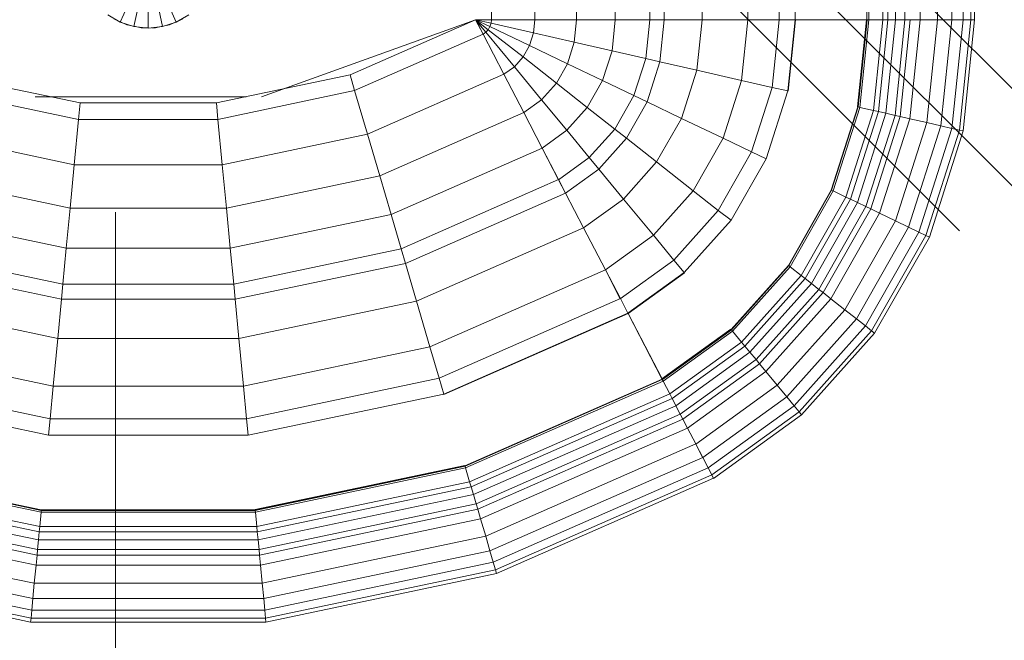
# Model space of a CAD drawing. Header units: millimetres. Extents: x -121 to 21670, y 1231 to 39176.
# Tile 52 of 72: x 17871 to 18229, y 35243 to 35469. Entities that reach past the tile are written whole.
import ezdxf

# ---------------------------------------------------------------- set-up
doc = ezdxf.new("R2010")
doc.units = ezdxf.units.MM
doc.linetypes.add('ADSK_Штриховая_ш3 п1_5', pattern=[225, 150, -75])
for name, color, linetype, lineweight in [('A-____-____-DIMS', 211, 'Continuous', 9), ('A-____-____-DIMS-50', 211, 'Continuous', 9), ('A-DETL-____-MBND', 5, 'ADSK_Штриховая_ш3 п1_5', 20), ('M-EQPM-____-OTLN', 50, 'Continuous', 20)]:
    doc.layers.add(name, color=color, linetype=linetype, lineweight=lineweight)
doc.styles.add('GOST Common_1', font='GOST_Common.ttf', dxfattribs={"width": 0.9, "height": 125})
doc.dimstyles.new('ADSK_Основной_2_5_мм', dxfattribs={"dimscale": 304.8, "dimtxt": 0.412449, "dimasz": 0.328084, "dimexe": 0.246063, "dimexo": 0.000807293, "dimgap": 0.049213, "dimtad": 1, "dimdec": 0, "dimlfac": 304.8, "dimdsep": 46, "dimtxsty": 'GOST Common_1', "dimblk1": 'OBLIQUE', "dimblk2": 'OBLIQUE', "dimsah": 1, "dimcen": 0.09, "dimdle": 0.246063, "dimazin": 2, "dimtfac": 1, "dimtdec": 4, "dimtix": 1, "dimtmove": 0, "dimatfit": 3, "dimfxl": 1, "dimtvp": 1, "dimtolj": 1, "dimtzin": 0, "dimlwd": 20, "dimlwe": 20, "dimarcsym": 2})

# ---------------------------------------------------------------- blocks, each defined once
blk = doc.blocks.new('Прямая форма - V line-609016-В_Этаж 02_Канализация')
at = {"layer": 'M-EQPM-____-OTLN', "color": 253}
for p, q in [((124.56, -229.09), (124.56, -183.27)), ((140.36, -229.09), (140.36, -183.27)), ((155.5, -229.09), (155.5, -183.27)), ((169.53, -229.09), (169.53, -183.27)), ((182.02, -229.09), (182.02, -183.27)), ((187.3, -229.09), (187.3, -183.27)), ((201.03, -229.09), (201.03, -183.27)), ((217.65, -229.09), (217.65, -183.27)), ((229.01, -229.09), (229.01, -183.27)), ((234.78, -229.09), (234.78, -183.27)), ((260.84, -229.09), (260.84, -183.27)), ((261.6, -229.09), (261.6, -183.27)), ((266.64, -229.09), (266.64, -183.27)), ((268.48, -229.09), (268.48, -183.27)), ((271.3, -229.09), (271.3, -183.27)), ((274.68, -229.09), (274.68, -183.27)), ((280.15, -229.09), (280.15, -183.27)), ((286.45, -229.09), (286.45, -183.27)), ((291.73, -229.09), (291.73, -183.27)), ((295.82, -229.09), (295.82, -183.27)), ((298.6, -229.09), (298.6, -183.27)), ((299.99, -229.09), (299.99, -183.27)), ((-10.17, -229.97), (-5.13, -218.67)), ((-5.2, -231.59), (-2.62, -219.48)), ((0, -219.76), (0, -232.13)), ((2.62, -219.48), (5.2, -231.59)), ((5.13, -218.67), (10.17, -229.97)), ((-14.69, -227.36), (-10.17, -229.97)), ((10.17, -229.97), (14.69, -227.36)), ((-11.3, -229.32), (-12.5, -228.79)), ((-10.17, -229.97), (-5.2, -231.59)), ((-7.73, -230.91), (-10.11, -229.85)), ((-6.44, -231.18), (-7.73, -230.91)), ((-5.2, -231.59), (0, -232.13)), ((-2.61, -232), (-5.17, -231.45)), ((0, -232), (-2.61, -232)), ((0, -232.13), (5.2, -231.59)), ((2.61, -232), (1.3, -232)), ((5.17, -231.45), (2.61, -232)), ((5.2, -231.59), (10.17, -229.97)), ((7.73, -230.91), (6.44, -231.18)), ((10.11, -229.85), (7.73, -230.91)), ((12.5, -228.79), (11.3, -229.32)), ((118.83, -229.09), (41.1, -257.04)), ((73.23, -249.09), (118.83, -229.07)), ((124.56, -229.09), (118.83, -229.09)), ((118.83, -229.09), (124.43, -230.37)), ((118.83, -229.09), (124.56, -229.09)), ((118.83, -229.09), (124.04, -231.59)), ((118.83, -229.09), (124.43, -230.37)), ((118.83, -229.09), (123.41, -232.69)), ((118.83, -229.09), (124.04, -231.59)), ((118.83, -229.09), (122.57, -233.63)), ((118.83, -229.09), (123.41, -232.69)), ((118.83, -229.09), (121.56, -234.36)), ((118.83, -229.09), (122.57, -233.63)), ((121.57, -234.34), (118.85, -229.09)), ((123.41, -232.69), (124.04, -231.59)), ((123.41, -232.69), (124.04, -231.59)), ((124.04, -231.59), (124.43, -230.37)), ((124.04, -231.59), (124.43, -230.37)), ((138.4, -238.46), (124.04, -231.59)), ((138.4, -238.46), (124.04, -231.59)), ((124.43, -230.37), (124.56, -229.09)), ((124.43, -230.37), (124.56, -229.09)), ((139.86, -233.89), (124.43, -230.37)), ((139.86, -233.89), (124.43, -230.37)), ((140.36, -229.09), (124.56, -229.09)), ((140.36, -229.09), (124.56, -229.09)), ((139.86, -233.89), (140.36, -229.09)), ((139.86, -233.89), (140.36, -229.09)), ((155.5, -229.09), (140.36, -229.09)), ((155.5, -229.09), (140.36, -229.09)), ((154.66, -237.26), (155.5, -229.09)), ((154.66, -237.26), (155.5, -229.09)), ((169.53, -229.09), (155.5, -229.09)), ((169.53, -229.09), (155.5, -229.09)), ((168.36, -240.39), (169.53, -229.09)), ((168.36, -240.39), (169.53, -229.09)), ((182.02, -229.09), (169.53, -229.09)), ((182.02, -229.09), (169.53, -229.09)), ((180.56, -243.17), (182.02, -229.09)), ((180.56, -243.17), (182.02, -229.09)), ((187.3, -229.09), (182.02, -229.09)), ((187.3, -229.09), (182.02, -229.09)), ((185.73, -244.35), (187.3, -229.09)), ((185.73, -244.35), (187.3, -229.09)), ((201.03, -229.09), (187.3, -229.09)), ((201.03, -229.09), (187.3, -229.09)), ((199.15, -247.41), (201.03, -229.09)), ((199.15, -247.41), (201.03, -229.09)), ((217.65, -229.09), (201.03, -229.09)), ((217.65, -229.09), (201.03, -229.09)), ((215.38, -251.11), (217.65, -229.09)), ((215.38, -251.11), (217.65, -229.09)), ((229.01, -229.09), (217.65, -229.09)), ((229.01, -229.09), (217.65, -229.09)), ((226.48, -253.64), (229.01, -229.09)), ((226.48, -253.64), (229.01, -229.09)), ((234.78, -229.09), (229.01, -229.09)), ((234.78, -229.09), (229.01, -229.09)), ((232.12, -254.93), (234.78, -229.09)), ((232.12, -254.93), (234.78, -229.09)), ((232.25, -254.96), (234.91, -229.09)), ((232.25, -254.96), (234.91, -229.09)), ((260.84, -229.09), (234.78, -229.09)), ((234.91, -229.09), (234.78, -229.09)), ((260.71, -229.09), (234.91, -229.09)), ((257.45, -260.7), (260.71, -229.09)), ((257.45, -260.7), (260.71, -229.09)), ((257.58, -260.73), (260.84, -229.09)), ((257.58, -260.73), (260.84, -229.09)), ((257.71, -260.76), (260.97, -229.09)), ((257.71, -260.76), (260.97, -229.09)), ((258.32, -260.9), (261.6, -229.09)), ((258.32, -260.9), (261.6, -229.09)), ((260.84, -229.09), (260.71, -229.09)), ((260.85, -229.09), (260.84, -229.09)), ((260.97, -229.09), (260.84, -229.09)), ((261.6, -229.09), (260.97, -229.09)), ((266.64, -229.09), (261.6, -229.09)), ((266.64, -229.09), (261.6, -229.09)), ((263.25, -262.03), (266.64, -229.09)), ((263.25, -262.03), (266.64, -229.09)), ((265.04, -262.43), (268.48, -229.09)), ((265.04, -262.43), (268.48, -229.09)), ((268.48, -229.09), (266.64, -229.09)), ((268.48, -229.09), (266.64, -229.09)), ((267.8, -263.06), (271.3, -229.09)), ((267.8, -263.06), (271.3, -229.09)), ((271.3, -229.09), (268.48, -229.09)), ((271.3, -229.09), (268.48, -229.09)), ((271.1, -263.82), (274.68, -229.09)), ((271.1, -263.82), (274.68, -229.09)), ((274.68, -229.09), (271.3, -229.09)), ((274.68, -229.09), (271.3, -229.09)), ((272.96, -264.24), (276.59, -229.09)), ((272.96, -264.24), (276.59, -229.09)), ((276.59, -229.09), (274.68, -229.09)), ((276.59, -229.09), (274.68, -229.09)), ((276.45, -265.04), (280.15, -229.09)), ((276.45, -265.04), (280.15, -229.09)), ((280.15, -229.09), (276.59, -229.09)), ((280.15, -229.09), (276.59, -229.09)), ((286.45, -229.09), (280.15, -229.09)), ((286.45, -229.09), (280.15, -229.09)), ((282.6, -266.44), (286.45, -229.09)), ((282.6, -266.44), (286.45, -229.09)), ((291.73, -229.09), (286.45, -229.09)), ((291.73, -229.09), (286.45, -229.09)), ((287.76, -267.61), (291.73, -229.09)), ((287.76, -267.61), (291.73, -229.09)), ((295.82, -229.09), (291.73, -229.09)), ((295.82, -229.09), (291.73, -229.09)), ((291.75, -268.53), (295.82, -229.09)), ((291.75, -268.53), (295.82, -229.09)), ((294.47, -269.15), (298.6, -229.09)), ((294.47, -269.15), (298.6, -229.09)), ((298.6, -229.09), (295.82, -229.09)), ((298.6, -229.09), (295.82, -229.09)), ((295.83, -269.46), (299.99, -229.09)), ((295.83, -269.46), (299.99, -229.09)), ((299.99, -229.09), (298.6, -229.09)), ((299.99, -229.09), (298.6, -229.09)), ((74.91, -254.82), (121.57, -234.34)), ((74.91, -254.82), (121.57, -234.34)), ((121.56, -234.36), (122.57, -233.63)), ((121.56, -234.36), (122.57, -233.63)), ((129.09, -248.88), (121.56, -234.36)), ((129.11, -248.85), (121.57, -234.34)), ((122.57, -233.63), (123.41, -232.69)), ((122.57, -233.63), (123.41, -232.69)), ((132.89, -246.14), (122.57, -233.63)), ((132.89, -246.14), (122.57, -233.63)), ((136.04, -242.61), (123.41, -232.69)), ((136.04, -242.61), (123.41, -232.69)), ((138.4, -238.46), (139.86, -233.89)), ((138.4, -238.46), (139.86, -233.89)), ((154.66, -237.26), (139.86, -233.89)), ((154.66, -237.26), (139.86, -233.89)), ((136.04, -242.61), (138.4, -238.46)), ((136.04, -242.61), (138.4, -238.46)), ((152.17, -245.06), (138.4, -238.46)), ((152.17, -245.06), (138.4, -238.46)), ((152.17, -245.06), (154.66, -237.26)), ((152.17, -245.06), (154.66, -237.26)), ((168.36, -240.39), (154.66, -237.26)), ((168.36, -240.39), (154.66, -237.26)), ((132.89, -246.14), (136.04, -242.61)), ((132.89, -246.14), (136.04, -242.61)), ((148.15, -252.12), (136.04, -242.61)), ((148.15, -252.12), (136.04, -242.61)), ((164.92, -251.17), (168.36, -240.39)), ((164.92, -251.17), (168.36, -240.39)), ((180.56, -243.17), (168.36, -240.39)), ((180.56, -243.17), (168.36, -240.39)), ((129.09, -248.88), (132.89, -246.14)), ((129.09, -248.88), (132.89, -246.14)), ((142.78, -258.12), (132.89, -246.14)), ((142.78, -258.12), (132.89, -246.14)), ((148.15, -252.12), (152.17, -245.06)), ((148.15, -252.12), (152.17, -245.06)), ((164.92, -251.17), (152.17, -245.06)), ((164.92, -251.17), (152.17, -245.06)), ((176.28, -256.6), (180.56, -243.17)), ((176.28, -256.6), (180.56, -243.17)), ((185.73, -244.35), (180.56, -243.17)), ((185.73, -244.35), (180.56, -243.17)), ((181.08, -258.9), (185.73, -244.35)), ((181.08, -258.9), (185.73, -244.35)), ((199.15, -247.41), (185.73, -244.35)), ((199.15, -247.41), (185.73, -244.35)), ((-73.23, -249.09), (-24.73, -259.3)), ((24.73, -259.3), (73.23, -249.09)), ((74.91, -254.82), (73.23, -249.09)), ((74.91, -254.82), (73.23, -249.09)), ((79.55, -270.61), (129.11, -248.85)), ((79.55, -270.61), (129.11, -248.85)), ((136.31, -262.79), (129.09, -248.88)), ((136.33, -262.77), (129.11, -248.85)), ((193.57, -264.88), (199.15, -247.41)), ((193.57, -264.88), (199.15, -247.41)), ((215.38, -251.11), (199.15, -247.41)), ((215.38, -251.11), (199.15, -247.41)), ((142.78, -258.12), (148.15, -252.12)), ((142.78, -258.12), (148.15, -252.12)), ((159.36, -260.93), (148.15, -252.12)), ((159.36, -260.93), (148.15, -252.12)), ((159.36, -260.93), (164.92, -251.17)), ((159.36, -260.93), (164.92, -251.17)), ((176.28, -256.6), (164.92, -251.17)), ((176.28, -256.6), (164.92, -251.17)), ((208.67, -272.12), (215.38, -251.11)), ((208.67, -272.12), (215.38, -251.11)), ((226.48, -253.64), (215.38, -251.11)), ((226.48, -253.64), (215.38, -251.11)), ((219, -277.06), (226.48, -253.64)), ((219, -277.06), (226.48, -253.64)), ((232.12, -254.93), (226.48, -253.64)), ((232.12, -254.93), (226.48, -253.64)), ((-74.91, -254.82), (-25.3, -265.27)), ((-74.91, -254.82), (-25.3, -265.27)), ((35.49, -257.04), (-41.1, -257.04)), ((25.3, -265.27), (74.91, -254.82)), ((25.3, -265.27), (74.91, -254.82)), ((79.55, -270.61), (74.91, -254.82)), ((79.55, -270.61), (74.91, -254.82)), ((169.35, -268.77), (176.28, -256.6)), ((169.35, -268.77), (176.28, -256.6)), ((181.08, -258.9), (176.28, -256.6)), ((181.08, -258.9), (176.28, -256.6)), ((224.25, -279.58), (232.12, -254.93)), ((224.25, -279.58), (232.12, -254.93)), ((232.25, -254.96), (232.12, -254.93)), ((232.25, -254.96), (232.12, -254.93)), ((-25.3, -265.27), (-24.73, -259.3)), ((-25.3, -265.27), (-24.73, -259.3)), ((-24.73, -259.3), (24.73, -259.3)), ((25.3, -265.27), (24.73, -259.3)), ((25.3, -265.27), (24.73, -259.3)), ((136.31, -262.79), (142.78, -258.12)), ((136.31, -262.79), (142.78, -258.12)), ((151.94, -269.23), (142.78, -258.12)), ((151.94, -269.23), (142.78, -258.12)), ((173.57, -272.09), (181.08, -258.9)), ((173.57, -272.09), (181.08, -258.9)), ((193.57, -264.88), (181.08, -258.9)), ((193.57, -264.88), (181.08, -258.9)), ((247.94, -290.92), (257.58, -260.73)), ((247.94, -290.92), (257.58, -260.73)), ((248.06, -290.98), (257.71, -260.76)), ((248.06, -290.98), (257.71, -260.76)), ((248.63, -291.25), (258.32, -260.9)), ((248.63, -291.25), (258.32, -260.9)), ((257.45, -260.7), (257.58, -260.73)), ((257.58, -260.73), (257.45, -260.7)), ((257.71, -260.76), (257.58, -260.73)), ((257.71, -260.76), (257.58, -260.73)), ((258.32, -260.9), (257.71, -260.76)), ((258.32, -260.9), (257.71, -260.76)), ((263.25, -262.03), (258.32, -260.9)), ((263.25, -262.03), (258.32, -260.9)), ((84, -285.74), (136.33, -262.77)), ((84, -285.74), (136.33, -262.77)), ((143, -275.69), (136.31, -262.79)), ((143.01, -275.66), (136.33, -262.77)), ((151.94, -269.23), (159.36, -260.93)), ((151.94, -269.23), (159.36, -260.93)), ((169.35, -268.77), (159.36, -260.93)), ((169.35, -268.77), (159.36, -260.93)), ((253.22, -293.45), (263.25, -262.03)), ((253.22, -293.45), (263.25, -262.03)), ((254.88, -294.24), (265.04, -262.43)), ((254.88, -294.24), (265.04, -262.43)), ((257.45, -295.47), (267.8, -263.06)), ((257.45, -295.47), (267.8, -263.06)), ((260.52, -296.94), (271.1, -263.82)), ((260.52, -296.94), (271.1, -263.82)), ((262.26, -297.78), (272.96, -264.24)), ((262.26, -297.78), (272.96, -264.24)), ((265.04, -262.43), (263.25, -262.03)), ((265.04, -262.43), (263.25, -262.03)), ((267.8, -263.06), (265.04, -262.43)), ((267.8, -263.06), (265.04, -262.43)), ((271.1, -263.82), (267.8, -263.06)), ((271.1, -263.82), (267.8, -263.06)), ((272.96, -264.24), (271.1, -263.82)), ((272.96, -264.24), (271.1, -263.82)), ((276.45, -265.04), (272.96, -264.24)), ((276.45, -265.04), (272.96, -264.24)), ((-26.87, -281.7), (-25.3, -265.27)), ((-26.87, -281.7), (-25.3, -265.27)), ((-25.3, -265.27), (25.3, -265.27)), ((-25.3, -265.27), (25.3, -265.27)), ((26.87, -281.7), (25.3, -265.27)), ((26.87, -281.7), (25.3, -265.27)), ((184.55, -280.71), (193.57, -264.88)), ((184.55, -280.71), (193.57, -264.88)), ((208.67, -272.12), (193.57, -264.88)), ((208.67, -272.12), (193.57, -264.88)), ((265.5, -299.33), (276.45, -265.04)), ((265.5, -299.33), (276.45, -265.04)), ((271.23, -302.07), (282.6, -266.44)), ((271.23, -302.07), (282.6, -266.44)), ((276.02, -304.37), (287.76, -267.61)), ((276.02, -304.37), (287.76, -267.61)), ((282.6, -266.44), (276.45, -265.04)), ((282.6, -266.44), (276.45, -265.04)), ((287.76, -267.61), (282.6, -266.44)), ((287.76, -267.61), (282.6, -266.44)), ((291.75, -268.53), (287.76, -267.61)), ((291.75, -268.53), (287.76, -267.61)), ((-79.55, -270.61), (-26.87, -281.7)), ((-79.55, -270.61), (-26.87, -281.7)), ((26.87, -281.7), (79.55, -270.61)), ((26.87, -281.7), (79.55, -270.61)), ((84, -285.74), (79.55, -270.61)), ((84, -285.74), (79.55, -270.61)), ((143, -275.69), (151.94, -269.23)), ((143, -275.69), (151.94, -269.23)), ((160.1, -279.12), (151.94, -269.23)), ((160.1, -279.12), (151.94, -269.23)), ((160.1, -279.12), (169.35, -268.77)), ((160.1, -279.12), (169.35, -268.77)), ((173.57, -272.09), (169.35, -268.77)), ((173.57, -272.09), (169.35, -268.77)), ((279.74, -306.15), (291.75, -268.53)), ((279.74, -306.15), (291.75, -268.53)), ((282.27, -307.36), (294.47, -269.15)), ((282.27, -307.36), (294.47, -269.15)), ((283.54, -307.97), (295.83, -269.46)), ((283.54, -307.97), (295.83, -269.46)), ((294.47, -269.15), (291.75, -268.53)), ((294.47, -269.15), (291.75, -268.53)), ((295.83, -269.46), (294.47, -269.15)), ((295.83, -269.46), (294.47, -269.15)), ((163.55, -283.3), (173.57, -272.09)), ((163.55, -283.3), (173.57, -272.09)), ((184.55, -280.71), (173.57, -272.09)), ((184.55, -280.71), (173.57, -272.09)), ((197.84, -291.15), (208.67, -272.12)), ((197.84, -291.15), (208.67, -272.12)), ((219, -277.06), (208.67, -272.12)), ((219, -277.06), (208.67, -272.12)), ((88.13, -299.76), (143.01, -275.66)), ((88.13, -299.76), (143.01, -275.66)), ((148.95, -287.16), (143, -275.69)), ((148.97, -287.14), (143.01, -275.66)), ((206.92, -298.28), (219, -277.06)), ((206.92, -298.28), (219, -277.06)), ((224.25, -279.58), (219, -277.06)), ((224.25, -279.58), (219, -277.06)), ((-28.37, -297.46), (-26.87, -281.7)), ((-28.37, -297.46), (-26.87, -281.7)), ((-26.87, -281.7), (26.87, -281.7)), ((-26.87, -281.7), (26.87, -281.7)), ((28.37, -297.46), (26.87, -281.7)), ((28.37, -297.46), (26.87, -281.7)), ((148.95, -287.16), (160.1, -279.12)), ((148.95, -287.16), (160.1, -279.12)), ((163.55, -283.3), (160.1, -279.12)), ((163.55, -283.3), (160.1, -279.12)), ((172.52, -294.17), (184.55, -280.71)), ((172.52, -294.17), (184.55, -280.71)), ((197.84, -291.15), (184.55, -280.71)), ((197.84, -291.15), (184.55, -280.71)), ((211.54, -301.9), (224.25, -279.58)), ((224.25, -279.58), (211.54, -301.9)), ((-84, -285.74), (-28.37, -297.46)), ((-84, -285.74), (-28.37, -297.46)), ((28.37, -297.46), (84, -285.74)), ((28.37, -297.46), (84, -285.74)), ((88.13, -299.76), (84, -285.74)), ((88.13, -299.76), (84, -285.74)), ((151.47, -292.02), (163.55, -283.3)), ((151.47, -292.02), (163.55, -283.3)), ((172.52, -294.17), (163.55, -283.3)), ((172.52, -294.17), (163.55, -283.3)), ((91.79, -312.24), (148.97, -287.14)), ((91.79, -312.24), (148.97, -287.14)), ((151.47, -292.02), (148.95, -287.16)), ((151.49, -291.99), (148.97, -287.14)), ((93.35, -317.52), (151.49, -291.99)), ((93.35, -317.52), (151.49, -291.99)), ((158.02, -304.64), (151.47, -292.02)), ((158.03, -304.61), (151.49, -291.99)), ((183.37, -307.32), (197.84, -291.15)), ((183.37, -307.32), (197.84, -291.15)), ((206.92, -298.28), (197.84, -291.15)), ((206.92, -298.28), (197.84, -291.15)), ((247.94, -290.92), (232.37, -318.27)), ((232.37, -318.27), (247.94, -290.92)), ((232.48, -318.35), (248.06, -290.98)), ((232.48, -318.35), (248.06, -290.98)), ((232.98, -318.74), (248.63, -291.25)), ((232.98, -318.74), (248.63, -291.25)), ((248.06, -290.98), (247.94, -290.92)), ((248.06, -290.98), (247.94, -290.92)), ((248.63, -291.25), (248.06, -290.98)), ((248.63, -291.25), (248.06, -290.98)), ((253.22, -293.45), (248.63, -291.25)), ((253.22, -293.45), (248.63, -291.25)), ((158.02, -304.64), (172.52, -294.17)), ((158.02, -304.64), (172.52, -294.17)), ((183.37, -307.32), (172.52, -294.17)), ((183.37, -307.32), (172.52, -294.17)), ((237.01, -321.91), (253.22, -293.45)), ((237.01, -321.91), (253.22, -293.45)), ((238.47, -323.06), (254.88, -294.24)), ((238.47, -323.06), (254.88, -294.24)), ((240.73, -324.84), (257.45, -295.47)), ((240.73, -324.84), (257.45, -295.47)), ((254.88, -294.24), (253.22, -293.45)), ((254.88, -294.24), (253.22, -293.45)), ((257.45, -295.47), (254.88, -294.24)), ((257.45, -295.47), (254.88, -294.24)), ((260.52, -296.94), (257.45, -295.47)), ((260.52, -296.94), (257.45, -295.47)), ((-88.12, -299.76), (-29.77, -312.05)), ((-88.12, -299.76), (-29.77, -312.05)), ((-29.77, -312.05), (-28.37, -297.46)), ((-29.77, -312.05), (-28.37, -297.46)), ((-28.37, -297.46), (28.37, -297.46)), ((-28.37, -297.46), (28.37, -297.46)), ((29.77, -312.05), (28.37, -297.46)), ((29.77, -312.05), (28.37, -297.46)), ((29.77, -312.05), (88.13, -299.76)), ((29.77, -312.05), (88.13, -299.76)), ((91.79, -312.24), (88.13, -299.76)), ((91.79, -312.24), (88.13, -299.76)), ((190.79, -316.32), (206.92, -298.28)), ((190.79, -316.32), (206.92, -298.28)), ((211.54, -301.9), (206.92, -298.28)), ((211.54, -301.9), (206.92, -298.28)), ((243.43, -326.96), (260.52, -296.94)), ((243.43, -326.96), (260.52, -296.94)), ((244.96, -328.16), (262.26, -297.78)), ((244.96, -328.16), (262.26, -297.78)), ((247.81, -330.39), (265.5, -299.33)), ((247.81, -330.39), (265.5, -299.33)), ((262.26, -297.78), (260.52, -296.94)), ((262.26, -297.78), (260.52, -296.94)), ((265.5, -299.33), (262.26, -297.78)), ((265.5, -299.33), (262.26, -297.78)), ((271.23, -302.07), (265.5, -299.33)), ((271.23, -302.07), (265.5, -299.33)), ((194.56, -320.89), (211.54, -301.9)), ((211.54, -301.9), (194.56, -320.89)), ((252.85, -334.35), (271.23, -302.07)), ((252.85, -334.35), (271.23, -302.07)), ((276.02, -304.37), (271.23, -302.07)), ((276.02, -304.37), (271.23, -302.07)), ((97.38, -331.24), (158.03, -304.61)), ((97.38, -331.24), (158.03, -304.61)), ((165.94, -319.91), (158.02, -304.64)), ((165.96, -319.88), (158.03, -304.61)), ((165.94, -319.91), (183.37, -307.32)), ((165.94, -319.91), (183.37, -307.32)), ((190.79, -316.32), (183.37, -307.32)), ((190.79, -316.32), (183.37, -307.32)), ((257.07, -337.66), (276.02, -304.37)), ((257.07, -337.66), (276.02, -304.37)), ((260.34, -340.23), (279.74, -306.15)), ((260.34, -340.23), (279.74, -306.15)), ((262.56, -341.98), (282.27, -307.36)), ((262.56, -341.98), (282.27, -307.36)), ((279.74, -306.15), (276.02, -304.37)), ((279.74, -306.15), (276.02, -304.37)), ((282.27, -307.36), (279.74, -306.15)), ((282.27, -307.36), (279.74, -306.15)), ((283.54, -307.97), (282.27, -307.36)), ((283.54, -307.97), (282.27, -307.36)), ((263.67, -342.85), (283.54, -307.97)), ((263.67, -342.85), (283.54, -307.97)), ((-91.79, -312.24), (-31, -325.04)), ((-91.79, -312.24), (-31, -325.04)), ((-31, -325.04), (-29.77, -312.05)), ((-31, -325.04), (-29.77, -312.05)), ((-29.77, -312.05), (29.77, -312.05)), ((-29.77, -312.05), (29.77, -312.05)), ((31.01, -325.04), (29.77, -312.05)), ((31.01, -325.04), (29.77, -312.05)), ((31.01, -325.04), (91.79, -312.24)), ((31.01, -325.04), (91.79, -312.24)), ((93.35, -317.52), (91.79, -312.24)), ((93.35, -317.52), (91.79, -312.24)), ((-93.35, -317.52), (-31.53, -330.54)), ((-93.35, -317.52), (-31.53, -330.54)), ((31.53, -330.54), (93.35, -317.52)), ((31.53, -330.54), (93.35, -317.52)), ((97.38, -331.24), (93.35, -317.52)), ((97.38, -331.24), (93.35, -317.52)), ((171.36, -330.35), (190.79, -316.32)), ((171.36, -330.35), (190.79, -316.32)), ((194.56, -320.89), (190.79, -316.32)), ((194.56, -320.89), (190.79, -316.32)), ((102.26, -347.85), (165.96, -319.88)), ((102.26, -347.85), (165.96, -319.88)), ((171.36, -330.35), (165.94, -319.91)), ((171.37, -330.33), (165.96, -319.88)), ((174.11, -335.65), (194.56, -320.89)), ((174.11, -335.65), (194.56, -320.89)), ((194.65, -320.99), (174.17, -335.77)), ((174.17, -335.77), (194.65, -320.99)), ((194.65, -320.99), (194.56, -320.89)), ((194.65, -320.99), (194.56, -320.89)), ((232.37, -318.27), (211.59, -341.52)), ((211.59, -341.52), (232.37, -318.27)), ((211.67, -341.62), (232.48, -318.35)), ((211.67, -341.62), (232.48, -318.35)), ((212.08, -342.12), (232.98, -318.74)), ((212.08, -342.12), (232.98, -318.74)), ((232.48, -318.35), (232.37, -318.27)), ((232.48, -318.35), (232.37, -318.27)), ((232.98, -318.74), (232.48, -318.35)), ((232.98, -318.74), (232.48, -318.35)), ((237.01, -321.91), (232.98, -318.74)), ((237.01, -321.91), (232.98, -318.74)), ((-31.53, -330.54), (-31, -325.04)), ((-31.53, -330.54), (-31, -325.04)), ((-31, -325.04), (31.01, -325.04)), ((-31, -325.04), (31.01, -325.04)), ((31.53, -330.54), (31.01, -325.04)), ((31.53, -330.54), (31.01, -325.04)), ((215.37, -346.11), (237.01, -321.91)), ((215.37, -346.11), (237.01, -321.91)), ((216.57, -347.56), (238.47, -323.06)), ((216.57, -347.56), (238.47, -323.06)), ((218.42, -349.8), (240.73, -324.84)), ((218.42, -349.8), (240.73, -324.84)), ((238.47, -323.06), (237.01, -321.91)), ((238.47, -323.06), (237.01, -321.91)), ((240.73, -324.84), (238.47, -323.06)), ((240.73, -324.84), (238.47, -323.06)), ((243.43, -326.96), (240.73, -324.84)), ((243.43, -326.96), (240.73, -324.84)), ((220.62, -352.47), (243.43, -326.96)), ((220.62, -352.47), (243.43, -326.96)), ((221.87, -353.98), (244.96, -328.16)), ((221.87, -353.98), (244.96, -328.16)), ((244.96, -328.16), (243.43, -326.96)), ((244.96, -328.16), (243.43, -326.96)), ((247.81, -330.39), (244.96, -328.16)), ((247.81, -330.39), (244.96, -328.16)), ((-97.38, -331.24), (-32.89, -344.83)), ((-97.38, -331.24), (-32.89, -344.83)), ((-32.89, -344.83), (-31.53, -330.54)), ((-32.89, -344.83), (-31.53, -330.54)), ((-31.53, -330.54), (31.53, -330.54)), ((-31.53, -330.54), (31.53, -330.54)), ((32.89, -344.83), (31.53, -330.54)), ((32.89, -344.83), (31.53, -330.54)), ((32.89, -344.83), (97.38, -331.24)), ((32.89, -344.83), (97.38, -331.24)), ((102.26, -347.85), (97.38, -331.24)), ((102.26, -347.85), (97.38, -331.24)), ((105.6, -359.2), (171.37, -330.33)), ((105.6, -359.2), (171.37, -330.33)), ((174.12, -335.63), (171.37, -330.33)), ((224.2, -356.81), (247.81, -330.39)), ((224.2, -356.81), (247.81, -330.39)), ((252.85, -334.35), (247.81, -330.39)), ((252.85, -334.35), (247.81, -330.39)), ((107.3, -364.97), (174.12, -335.63)), ((107.3, -364.97), (174.12, -335.63)), ((107.33, -365.1), (174.19, -335.75)), ((107.33, -365.1), (174.19, -335.75)), ((174.17, -335.77), (174.11, -335.65)), ((174.19, -335.75), (174.12, -335.63)), ((174.17, -335.77), (186.47, -359.48)), ((186.5, -359.48), (174.19, -335.75)), ((228.31, -361.79), (252.85, -334.35)), ((228.31, -361.79), (252.85, -334.35)), ((257.07, -337.66), (252.85, -334.35)), ((257.07, -337.66), (252.85, -334.35)), ((231.76, -365.97), (257.07, -337.66)), ((231.76, -365.97), (257.07, -337.66)), ((260.34, -340.23), (257.07, -337.66)), ((260.34, -340.23), (257.07, -337.66)), ((211.5, -341.42), (186.47, -359.48)), ((186.47, -359.48), (211.5, -341.42)), ((186.56, -359.58), (211.59, -341.52)), ((186.56, -359.58), (211.59, -341.52)), ((186.62, -359.7), (211.67, -341.62)), ((186.62, -359.7), (211.67, -341.62)), ((186.91, -360.29), (212.08, -342.12)), ((186.91, -360.29), (212.08, -342.12)), ((211.5, -341.42), (211.59, -341.52)), ((211.59, -341.52), (211.5, -341.42)), ((211.67, -341.62), (211.59, -341.52)), ((211.67, -341.62), (211.59, -341.52)), ((212.08, -342.12), (211.67, -341.62)), ((212.08, -342.12), (211.67, -341.62)), ((215.37, -346.11), (212.08, -342.12)), ((215.37, -346.11), (212.08, -342.12)), ((234.43, -369.21), (260.34, -340.23)), ((234.43, -369.21), (260.34, -340.23)), ((236.25, -371.41), (262.56, -341.98)), ((236.25, -371.41), (262.56, -341.98)), ((237.16, -372.51), (263.67, -342.85)), ((237.16, -372.51), (263.67, -342.85)), ((262.56, -341.98), (260.34, -340.23)), ((262.56, -341.98), (260.34, -340.23)), ((263.67, -342.85), (262.56, -341.98)), ((263.67, -342.85), (262.56, -341.98)), ((-34.54, -362.11), (-32.89, -344.83)), ((-34.54, -362.11), (-32.89, -344.83)), ((-32.89, -344.83), (32.89, -344.83)), ((-32.89, -344.83), (32.89, -344.83)), ((34.54, -362.11), (32.89, -344.83)), ((34.54, -362.11), (32.89, -344.83)), ((189.31, -364.92), (215.37, -346.11)), ((189.31, -364.92), (215.37, -346.11)), ((216.57, -347.56), (215.37, -346.11)), ((216.57, -347.56), (215.37, -346.11)), ((-102.26, -347.85), (-34.54, -362.11)), ((-102.26, -347.85), (-34.54, -362.11)), ((34.54, -362.11), (102.26, -347.85)), ((34.54, -362.11), (102.26, -347.85)), ((105.6, -359.2), (102.26, -347.85)), ((105.6, -359.2), (102.26, -347.85)), ((190.19, -366.61), (216.57, -347.56)), ((190.19, -366.61), (216.57, -347.56)), ((191.54, -369.2), (218.42, -349.8)), ((191.54, -369.2), (218.42, -349.8)), ((218.42, -349.8), (216.57, -347.56)), ((218.42, -349.8), (216.57, -347.56)), ((220.62, -352.47), (218.42, -349.8)), ((220.62, -352.47), (218.42, -349.8)), ((193.14, -372.31), (220.62, -352.47)), ((193.14, -372.31), (220.62, -352.47)), ((221.87, -353.98), (220.62, -352.47)), ((221.87, -353.98), (220.62, -352.47)), ((194.06, -374.06), (221.87, -353.98)), ((194.06, -374.06), (221.87, -353.98)), ((195.76, -377.34), (224.2, -356.81)), ((195.76, -377.34), (224.2, -356.81)), ((224.2, -356.81), (221.87, -353.98)), ((224.2, -356.81), (221.87, -353.98)), ((228.31, -361.79), (224.2, -356.81)), ((228.31, -361.79), (224.2, -356.81)), ((-105.6, -359.2), (-35.67, -373.93)), ((-105.6, -359.2), (-35.67, -373.93)), ((35.67, -373.93), (105.6, -359.2)), ((35.67, -373.93), (105.6, -359.2)), ((107.3, -364.97), (105.6, -359.2)), ((107.3, -364.97), (105.6, -359.2)), ((114.96, -391.04), (186.54, -359.61)), ((114.96, -391.04), (186.54, -359.61)), ((115, -391.17), (186.6, -359.73)), ((115, -391.17), (186.6, -359.73)), ((115.17, -391.77), (186.9, -360.28)), ((115.17, -391.77), (186.9, -360.28)), ((186.54, -359.6), (186.47, -359.48)), ((186.5, -359.48), (186.56, -359.6)), ((186.6, -359.72), (186.54, -359.6)), ((186.62, -359.72), (186.56, -359.6)), ((186.9, -360.3), (186.6, -359.72)), ((186.91, -360.27), (186.62, -359.72)), ((189.3, -364.93), (186.9, -360.3)), ((189.31, -364.91), (186.91, -360.27)), ((-35.67, -373.93), (-34.54, -362.11)), ((-35.67, -373.93), (-34.54, -362.11)), ((-34.54, -362.11), (34.54, -362.11)), ((-34.54, -362.11), (34.54, -362.11)), ((35.67, -373.93), (34.54, -362.11)), ((35.67, -373.93), (34.54, -362.11)), ((198.76, -383.13), (228.31, -361.79)), ((198.76, -383.13), (228.31, -361.79)), ((231.76, -365.97), (228.31, -361.79)), ((231.76, -365.97), (228.31, -361.79)), ((-107.3, -364.97), (-36.24, -379.93)), ((-36.24, -379.93), (-107.3, -364.97)), ((36.24, -379.93), (107.3, -364.97)), ((36.24, -379.93), (107.3, -364.97)), ((107.33, -365.1), (107.3, -364.97)), ((107.33, -365.1), (107.3, -364.97)), ((116.66, -396.81), (189.3, -364.91)), ((116.66, -396.81), (189.3, -364.91)), ((117.19, -398.64), (190.17, -366.6)), ((117.19, -398.64), (190.17, -366.6)), ((190.17, -366.62), (189.3, -364.93)), ((190.19, -366.59), (189.31, -364.91)), ((191.52, -369.21), (190.17, -366.62)), ((191.54, -369.19), (190.19, -366.59)), ((201.27, -387.98), (231.76, -365.97)), ((201.27, -387.98), (231.76, -365.97)), ((234.43, -369.21), (231.76, -365.97)), ((234.43, -369.21), (231.76, -365.97)), ((118.02, -401.46), (191.52, -369.2)), ((118.02, -401.46), (191.52, -369.2)), ((193.13, -372.32), (191.52, -369.21)), ((193.14, -372.29), (191.54, -369.19)), ((203.22, -391.74), (234.43, -369.21)), ((203.22, -391.74), (234.43, -369.21)), ((204.55, -394.29), (236.25, -371.41)), ((204.55, -394.29), (236.25, -371.41)), ((236.25, -371.41), (234.43, -369.21)), ((236.25, -371.41), (234.43, -369.21)), ((237.16, -372.51), (236.25, -371.41)), ((237.16, -372.51), (236.25, -371.41)), ((-36.24, -379.93), (-35.67, -373.93)), ((-36.24, -379.93), (-35.67, -373.93)), ((-35.67, -373.93), (35.67, -373.93)), ((-35.67, -373.93), (35.67, -373.93)), ((36.24, -379.93), (35.67, -373.93)), ((36.24, -379.93), (35.67, -373.93)), ((119.02, -404.84), (193.14, -372.29)), ((119.02, -404.84), (193.14, -372.29)), ((119.58, -406.75), (194.04, -374.05)), ((119.58, -406.75), (194.04, -374.05)), ((194.04, -374.07), (193.13, -372.32)), ((194.06, -374.05), (193.14, -372.29)), ((195.73, -377.33), (194.04, -374.07)), ((195.76, -377.33), (194.06, -374.05)), ((205.2, -395.58), (237.16, -372.51)), ((205.2, -395.58), (237.16, -372.51)), ((120.63, -410.31), (195.74, -377.33)), ((120.63, -410.31), (195.74, -377.33)), ((198.73, -383.11), (195.74, -377.35)), ((198.76, -383.11), (195.77, -377.35)), ((-36.24, -379.93), (36.24, -379.93)), ((36.24, -379.93), (-36.24, -379.93)), ((122.48, -416.6), (198.76, -383.11)), ((122.48, -416.6), (198.76, -383.11)), ((201.25, -387.96), (198.75, -383.14)), ((201.27, -387.96), (198.77, -383.14)), ((124.03, -421.88), (201.26, -387.97)), ((124.03, -421.88), (201.26, -387.97)), ((203.2, -391.72), (201.26, -387.99)), ((203.22, -391.72), (201.29, -387.99)), ((-115.17, -391.77), (-38.9, -407.83)), ((-115.17, -391.77), (-38.9, -407.83)), ((-115, -391.17), (-38.84, -407.21)), ((-115, -391.17), (-38.84, -407.21)), ((-38.83, -407.07), (-114.96, -391.04)), ((-114.96, -391.04), (-38.83, -407.07)), ((114.92, -390.91), (38.82, -406.94)), ((38.82, -406.94), (114.92, -390.91)), ((38.83, -407.07), (114.96, -391.04)), ((38.83, -407.07), (114.96, -391.04)), ((38.84, -407.21), (115, -391.17)), ((38.84, -407.21), (115, -391.17)), ((38.9, -407.83), (115.17, -391.77)), ((38.9, -407.83), (115.17, -391.77)), ((114.92, -390.91), (114.96, -391.04)), ((114.96, -391.04), (114.92, -390.91)), ((115, -391.17), (114.96, -391.04)), ((115, -391.17), (114.96, -391.04)), ((115.17, -391.77), (115, -391.17)), ((115.17, -391.77), (115, -391.17)), ((116.66, -396.81), (115.17, -391.77)), ((116.66, -396.81), (115.17, -391.77)), ((125.23, -425.96), (203.21, -391.73)), ((125.23, -425.96), (203.21, -391.73)), ((204.53, -394.28), (203.21, -391.75)), ((204.55, -394.28), (203.24, -391.75)), ((126.05, -428.75), (204.54, -394.29)), ((126.05, -428.75), (204.54, -394.29)), ((126.45, -430.14), (205.21, -395.56)), ((126.45, -430.14), (205.21, -395.56)), ((205.2, -395.58), (204.54, -394.3)), ((-117.19, -398.64), (-39.58, -414.98)), ((-117.19, -398.64), (-39.58, -414.98)), ((-116.66, -396.81), (-39.4, -413.08)), ((-116.66, -396.81), (-39.4, -413.08)), ((39.4, -413.08), (116.66, -396.81)), ((39.4, -413.08), (116.66, -396.81)), ((39.58, -414.98), (117.19, -398.64)), ((39.58, -414.98), (117.19, -398.64)), ((117.19, -398.64), (116.66, -396.81)), ((117.19, -398.64), (116.66, -396.81)), ((118.02, -401.46), (117.19, -398.64)), ((118.02, -401.46), (117.19, -398.64)), ((-118.02, -401.46), (-39.86, -417.92)), ((-118.02, -401.46), (-39.86, -417.92)), ((39.87, -417.92), (118.02, -401.46)), ((39.87, -417.92), (118.02, -401.46)), ((119.02, -404.84), (118.02, -401.46)), ((119.02, -404.84), (118.02, -401.46)), ((-119.58, -406.75), (-40.39, -423.42)), ((-119.58, -406.75), (-40.39, -423.42)), ((-119.02, -404.84), (-40.2, -421.44)), ((-119.02, -404.84), (-40.2, -421.44)), ((-38.9, -407.83), (-38.84, -407.21)), ((-38.9, -407.83), (-38.84, -407.21)), ((-38.84, -407.21), (-38.83, -407.07)), ((-38.84, -407.21), (-38.83, -407.07)), ((-38.84, -407.21), (38.84, -407.21)), ((-38.84, -407.21), (38.84, -407.21)), ((-38.83, -407.07), (38.83, -407.07)), ((-38.83, -407.07), (38.83, -407.07)), ((38.82, -406.94), (38.83, -407.07)), ((38.83, -407.07), (38.82, -406.94)), ((38.84, -407.21), (38.83, -407.07)), ((38.84, -407.21), (38.83, -407.07)), ((38.9, -407.83), (38.84, -407.21)), ((38.9, -407.83), (38.84, -407.21)), ((40.2, -421.44), (119.02, -404.84)), ((40.2, -421.44), (119.02, -404.84)), ((40.39, -423.42), (119.58, -406.75)), ((40.39, -423.42), (119.58, -406.75)), ((119.58, -406.75), (119.02, -404.84)), ((119.58, -406.75), (119.02, -404.84)), ((120.63, -410.31), (119.58, -406.75)), ((120.63, -410.31), (119.58, -406.75)), ((-120.62, -410.31), (-40.74, -427.13)), ((-120.62, -410.31), (-40.74, -427.13)), ((-39.4, -413.08), (-38.9, -407.83)), ((-39.4, -413.08), (-38.9, -407.83)), ((-38.9, -407.83), (38.9, -407.83)), ((-38.9, -407.83), (38.9, -407.83)), ((39.4, -413.08), (38.9, -407.83)), ((39.4, -413.08), (38.9, -407.83)), ((40.74, -427.13), (120.63, -410.31)), ((40.74, -427.13), (120.63, -410.31)), ((122.48, -416.6), (120.63, -410.31)), ((122.48, -416.6), (120.63, -410.31)), ((-39.58, -414.98), (-39.4, -413.08)), ((-39.58, -414.98), (-39.4, -413.08)), ((-39.4, -413.08), (39.4, -413.08)), ((-39.4, -413.08), (39.4, -413.08)), ((39.58, -414.98), (39.4, -413.08)), ((39.58, -414.98), (39.4, -413.08)), ((-122.48, -416.6), (-41.37, -433.69)), ((-122.48, -416.6), (-41.37, -433.69)), ((-40.2, -421.44), (-39.86, -417.92)), ((-40.2, -421.44), (-39.86, -417.92)), ((-39.86, -417.92), (-39.58, -414.98)), ((-39.86, -417.92), (-39.58, -414.98)), ((-39.86, -417.92), (39.87, -417.92)), ((-39.86, -417.92), (39.87, -417.92)), ((-39.58, -414.98), (39.58, -414.98)), ((-39.58, -414.98), (39.58, -414.98)), ((39.87, -417.92), (39.58, -414.98)), ((39.87, -417.92), (39.58, -414.98)), ((40.2, -421.44), (39.87, -417.92)), ((40.2, -421.44), (39.87, -417.92)), ((41.37, -433.69), (122.48, -416.6)), ((41.37, -433.69), (122.48, -416.6)), ((124.03, -421.88), (122.48, -416.6)), ((124.03, -421.88), (122.48, -416.6)), ((-40.39, -423.42), (-40.2, -421.44)), ((-40.39, -423.42), (-40.2, -421.44)), ((-40.2, -421.44), (40.2, -421.44)), ((-40.2, -421.44), (40.2, -421.44)), ((40.39, -423.42), (40.2, -421.44)), ((40.39, -423.42), (40.2, -421.44)), ((-124.03, -421.88), (-41.89, -439.17)), ((-124.03, -421.88), (-41.89, -439.17)), ((-40.74, -427.13), (-40.39, -423.42)), ((-40.74, -427.13), (-40.39, -423.42)), ((-40.39, -423.42), (40.39, -423.42)), ((-40.39, -423.42), (40.39, -423.42)), ((40.74, -427.13), (40.39, -423.42)), ((40.74, -427.13), (40.39, -423.42)), ((41.89, -439.17), (124.03, -421.88)), ((41.89, -439.17), (124.03, -421.88)), ((125.23, -425.96), (124.03, -421.88)), ((125.23, -425.96), (124.03, -421.88)), ((-126.04, -428.75), (-42.57, -446.33)), ((-126.04, -428.75), (-42.57, -446.33)), ((-125.23, -425.96), (-42.3, -443.43)), ((-125.23, -425.96), (-42.3, -443.43)), ((-41.37, -433.69), (-40.74, -427.13)), ((-41.37, -433.69), (-40.74, -427.13)), ((-40.74, -427.13), (40.74, -427.13)), ((-40.74, -427.13), (40.74, -427.13)), ((41.37, -433.69), (40.74, -427.13)), ((41.37, -433.69), (40.74, -427.13)), ((42.3, -443.43), (125.23, -425.96)), ((42.3, -443.43), (125.23, -425.96)), ((42.57, -446.33), (126.05, -428.75)), ((42.57, -446.33), (126.05, -428.75)), ((126.05, -428.75), (125.23, -425.96)), ((126.05, -428.75), (125.23, -425.96)), ((126.45, -430.14), (126.05, -428.75)), ((126.45, -430.14), (126.05, -428.75)), ((-126.45, -430.14), (-42.71, -447.77)), ((-126.45, -430.14), (-42.71, -447.77)), ((42.71, -447.77), (126.45, -430.14)), ((42.71, -447.77), (126.45, -430.14)), ((-41.89, -439.17), (-41.37, -433.69)), ((-41.89, -439.17), (-41.37, -433.69)), ((-41.37, -433.69), (41.37, -433.69)), ((-41.37, -433.69), (41.37, -433.69)), ((41.89, -439.17), (41.37, -433.69)), ((41.89, -439.17), (41.37, -433.69)), ((-42.3, -443.43), (-41.89, -439.17)), ((-42.3, -443.43), (-41.89, -439.17)), ((-41.89, -439.17), (41.89, -439.17)), ((-41.89, -439.17), (41.89, -439.17)), ((42.3, -443.43), (41.89, -439.17)), ((42.3, -443.43), (41.89, -439.17)), ((-42.71, -447.77), (-42.57, -446.33)), ((-42.71, -447.77), (-42.57, -446.33)), ((-42.57, -446.33), (-42.3, -443.43)), ((-42.57, -446.33), (-42.3, -443.43)), ((-42.57, -446.33), (42.57, -446.33)), ((-42.57, -446.33), (42.57, -446.33)), ((-42.3, -443.43), (42.3, -443.43)), ((-42.3, -443.43), (42.3, -443.43)), ((42.57, -446.33), (42.3, -443.43)), ((42.57, -446.33), (42.3, -443.43)), ((42.71, -447.77), (42.57, -446.33)), ((42.71, -447.77), (42.57, -446.33)), ((-42.71, -447.77), (42.71, -447.77)), ((-42.71, -447.77), (42.71, -447.77))]:
    blk.add_line(p, q, dxfattribs=at)
blk = doc.blocks.new('Прямая форма - FU - 054-610380-В_Этаж 02_Канализация')
blk.add_blockref('Прямая форма - V line-609016-В_Этаж 02_Канализация', (0, 0))
blk = doc.blocks.new('V line_ifc_RVT-1-В_Этаж 02_Канализация')
at = {"layer": 'M-EQPM-____-OTLN', "color": 253, "lineweight": 20}
blk.add_blockref('Прямая форма - FU - 054-610380-В_Этаж 02_Канализация', (37995.19, 35697.63), dxfattribs=at)
blk = doc.blocks.new('DIMBLOCK3-В_Этаж 02_Канализация')
at = {"layer": 'A-____-____-DIMS-50', "lineweight": 20}
for p, q in [((17906.09, 35095.45), (17906.09, 35398.71)), ((17356.09, 35095.45), (17356.09, 35170.45)), ((17281.09, 35095.45), (17981.09, 35095.45)), ((17356.09, 35095.45), (17356.09, 35091.16)), ((17906.09, 35095.45), (17906.09, 35020.45))]:
    blk.add_line(p, q, dxfattribs=at)
at = {"layer": 'A-____-____-DIMS-50', "lineweight": 40}
for p, q in [((17356.09, 35095.45), (17406.09, 35145.45)), ((17906.09, 35095.45), (17956.09, 35145.45)), ((17356.09, 35095.45), (17306.09, 35045.45)), ((17906.09, 35095.45), (17856.09, 35045.45))]:
    blk.add_line(p, q, dxfattribs=at)
at = {"layer": 'A-____-____-DIMS-50', "color": 0, "lineweight": 20, "insert": (17512.84, 35273.8), "char_height": 125, "width": 283.8162, "attachment_point": 1, "line_spacing_factor": 1.022761, "style": 'GOST Common_1'}
blk.add_mtext('550', dxfattribs=at)
blk = doc.blocks.new('_Oblique')
at = {"color": 0, "linetype": 'ByBlock', "lineweight": -2}
blk.add_line((-0.5, -0.5), (0.5, 0.5), dxfattribs=at)

msp = doc.modelspace()

# ---------------------------------------------------------------- linework, layer by layer
at = {"layer": 'A-DETL-____-MBND', "color": 22}
for p, q in [((18299.0661, 35376.0912), (17982.6831, 35692.4737)), ((17947.3278, 35657.1183), (18297.8665, 35306.5801)), ((18000.0775, 35639.724), (18295.8001, 35344.0019))]:
    msp.add_line(p, q, dxfattribs=at)

# ---------------------------------------------------------------- block references
at = {"lineweight": 9}
msp.add_blockref('V line_ifc_RVT-1-В_Этаж 02_Канализация', (-20077.1477, 0), dxfattribs=at)

# ---------------------------------------------------------------- dimensions: what is measured, and where the dimension line sits
at = {"layer": 'A-____-____-DIMS', "lineweight": 20}
dim = msp.add_linear_dim(base=(17906.0919, 35095.4488), p1=(17356.0919, 35166.1595), p2=(17906.0919, 35473.7096), dimstyle='ADSK_Основной_2_5_мм', override={"dimpost": '<>', "dimfxl": 630.148437}, dxfattribs=at)
dim.commit()
dim.dimension.update_dxf_attribs({"geometry": 'DIMBLOCK3-В_Этаж 02_Канализация', "text_midpoint": (17631.0919, 35172.9488)})

doc.saveas('drawing.dxf')
